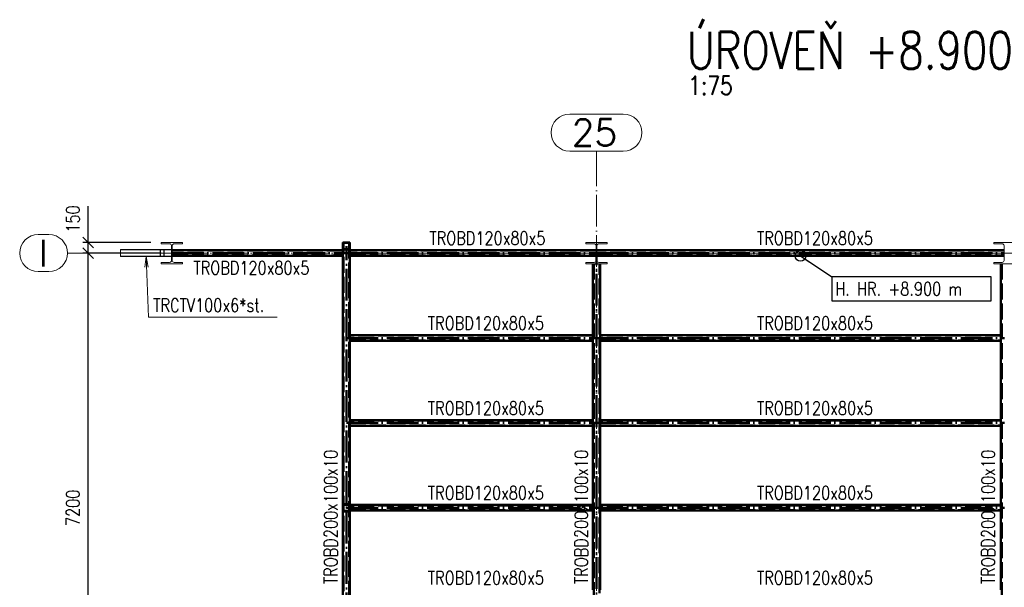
# Paper-space layout 'Layout1' of a CAD drawing. Extents: x -2 to 1380, y -36 to 422.
# Tile 28 of 65: x 632 to 818, y 91 to 198. Entities that reach past the tile are written whole.
import ezdxf

# ---------------------------------------------------------------- set-up
doc = ezdxf.new("R2010")
doc.units = 0
for name, pattern in [('ACAD_ISO02W100', [15, 12, -3]), ('ACAD_ISO04W100', [30.5, 24, -3, 0.5, -3]), ('HP_01_CER_B', [8, 5, -1, 1, -1])]:
    doc.linetypes.add(name, pattern=pattern)
doc.layers.get('0').update_dxf_attribs({"linetype": 'CONTINUOUS'})
doc.layers.get('DEFPOINTS').update_dxf_attribs({"color": 132, "linetype": 'CONTINUOUS'})
for name, color, linetype, lineweight in [('SS_1.ET-HALA_TaO-PRISTAVBA-SLOUP', 9, 'CONTINUOUS', 13), ('SS_1.ET-HALA_TaO-PRISTAVBA-ZTUZENI_SVISLE', 9, 'CONTINUOUS', 13), ('SS_1.ET-HALA_TaO-RASTR', 7, 'HP_01_CER_B', 13), ('SS_2.ET-HALA_TaO-PRISTAVBA-VNITRNI_KCE', 190, 'CONTINUOUS', 50), ('SS_KOTY', 3, 'CONTINUOUS', 25), ('SS_KOTY-VYSKOVA', 140, 'CONTINUOUS', 25), ('SS_NADPIS_7', 6, 'CONTINUOUS', 70), ('SS_POPIS_PROFILU', 13, 'CONTINUOUS', 25), ('SS_SRAFY', 8, 'CONTINUOUS', 18), ('SS_STAV.OK-POPIS_PROFILU', 9, 'CONTINUOUS', 13)]:
    doc.layers.add(name, color=color, linetype=linetype, lineweight=lineweight)
doc.styles.add('ROMANS', font='romans.shx', dxfattribs={"width": 0.8})
doc.styles.add('romans.shx', font='romans.shx', dxfattribs={"height": 5})
doc.linetypes.add('ZIGZAG', pattern='A,0.00254,-5.08,[131,ltypeshp.shx,S=5.08,R=0,X=-5.08,Y=0],-10.16,[131,ltypeshp.shx,S=5.08,R=180,X=5.08,Y=0],-5.08', length=20.32254)
doc.dimstyles.new('A-1_(2.5)_75AS', dxfattribs={"dimtxt": 2.5, "dimasz": 2, "dimexe": 1, "dimexo": 2, "dimgap": 0, "dimtad": 0, "dimdec": 1, "dimlfac": 75, "dimrnd": 1, "dimtxsty": 'ROMANS', "dimblk1": 'OBLIQUE', "dimblk2": 'OBLIQUE', "dimsah": 1, "dimcen": 2, "dimclrd": 256, "dimclre": 256, "dimclrt": 256, "dimadec": 1, "dimazin": 2, "dimtfac": 0.714286, "dimtdec": 1, "dimtmove": 0, "dimatfit": 3, "dimldrblk": 'OPEN', "dimfxl": 1, "dimtvp": 1.142857, "dimtfill": 1, "dimtolj": 1, "dimlwd": -1, "dimlwe": -1, "dimarcsym": 0})
pattern_1 = [(45, (693.91522, 45.513945), (-0.029934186, 0.029934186), [])]

# ---------------------------------------------------------------- blocks, each defined once
blk = doc.blocks.new('_Oblique')
at = {"color": 0, "linetype": 'ByBlock', "lineweight": -2}
blk.add_line((-0.5, -0.5), (0.5, 0.5), dxfattribs=at)
blk = doc.blocks.new('*D153')
at = {"layer": 'DEFPOINTS', "color": 0, "transparency": 16777216}
for p in [(645.27, 153.71), (661.05, 153.71, -8722.13), (661.05, 57.71, -8722.13)]:
    blk.add_point(p, dxfattribs=at)
at = {"layer": 'SS_KOTY', "transparency": 16777216}
for p, q in [((659.05, 153.71), (644.27, 153.71)), ((645.27, 57.71), (645.27, 153.71)), ((659.05, 57.71), (644.27, 57.71))]:
    blk.add_line(p, q, dxfattribs=at)
at = {"layer": 'SS_KOTY', "transparency": 16777216, "xscale": 2, "yscale": 2, "zscale": 2}
for p, rotation in [((645.27, 153.71), 90), ((645.27, 57.71), 270)]:
    blk.add_blockref('_Oblique', p, dxfattribs=dict(at, rotation=rotation))
at = {"layer": 'SS_KOTY', "transparency": 16777216, "insert": (642.41, 105.71), "char_height": 2.5, "attachment_point": 5, "rotation": 90, "style": 'ROMANS', "bg_fill": 3, "box_fill_scale": 1.1, "bg_fill_color": 256, "bg_fill_true_color": 13158600, "bg_fill_transparency": 0}
blk.add_mtext('\\A1;7200', dxfattribs=at)
blk = doc.blocks.new('_OPEN')
at = {"color": 0, "linetype": 'ByBlock'}
for p, q in [((-1, 0.167), (0, 0)), ((0, 0), (-1, -0.167)), ((0, 0), (-1, 0))]:
    blk.add_line(p, q, dxfattribs=at)
blk = doc.blocks.new('*D155')
at = {"layer": 'DEFPOINTS', "color": 0, "transparency": 16777216}
for p in [(645.27, 155.71), (659.05, 155.71, -8719.59), (661.05, 153.71, -8722.13)]:
    blk.add_point(p, dxfattribs=at)
at = {"layer": 'SS_KOTY', "transparency": 16777216}
for p, q in [((645.27, 155.71), (645.27, 162.57)), ((657.05, 155.71), (644.27, 155.71)), ((645.27, 153.71), (645.27, 155.71)), ((659.05, 153.71), (644.27, 153.71))]:
    blk.add_line(p, q, dxfattribs=at)
at = {"layer": 'SS_KOTY', "transparency": 16777216, "xscale": 2, "yscale": 2, "zscale": 2}
for p, rotation in [((645.27, 155.71), 90), ((645.27, 153.71), 270)]:
    blk.add_blockref('_Oblique', p, dxfattribs=dict(at, rotation=rotation))
at = {"layer": 'SS_KOTY', "transparency": 16777216, "insert": (642.41, 160.14), "char_height": 2.5, "attachment_point": 5, "rotation": 90, "style": 'ROMANS', "bg_fill": 3, "box_fill_scale": 1.1, "bg_fill_color": 256, "bg_fill_true_color": 13158600, "bg_fill_transparency": 0}
blk.add_mtext('\\A1;150', dxfattribs=at)

psp = doc.layouts.get("Layout1")

# ---------------------------------------------------------------- hatches: boundary and pattern name
at = {"layer": 'SS_SRAFY'}
h = psp.add_hatch(dxfattribs=at)
h.set_pattern_fill('ANSI31', color=5, scale=0.013333, style=0)
h.set_pattern_definition(pattern_1)
h.paths.add_polyline_path([(693.4086, 155.7139, 0.41421356), (693.2486, 155.5539), (693.2486, 154.5406, 0.41421356), (693.4086, 154.3806), (694.4219, 154.3806, 0.41421356), (694.5819, 154.5406), (694.5819, 155.5539, 0.41421356), (694.4219, 155.7139)], flags=0)
h.paths.add_polyline_path([(693.4086, 155.6339), (694.4219, 155.6339, -0.41421356), (694.5019, 155.5539), (694.5019, 154.5406, -0.41421356), (694.4219, 154.4606), (693.4086, 154.4606, -0.41421356), (693.3286, 154.5406), (693.3286, 155.5539, -0.41421356)], flags=0)
h = psp.add_hatch(dxfattribs=at)
h.set_pattern_fill('ANSI31', color=5, scale=0.013333, style=0)
h.set_pattern_definition(pattern_1)
h.paths.add_polyline_path([(693.4086, 106.3806, 0.41421356), (693.2486, 106.2206), (693.2486, 105.2073, 0.41421356), (693.4086, 105.0473), (694.4219, 105.0473, 0.41421356), (694.5819, 105.2073), (694.5819, 106.2206, 0.41421356), (694.4219, 106.3806)], flags=0)
h.paths.add_polyline_path([(693.4086, 106.3006), (694.4219, 106.3006, -0.41421356), (694.5019, 106.2206), (694.5019, 105.2073, -0.41421356), (694.4219, 105.1273), (693.4086, 105.1273, -0.41421356), (693.3286, 105.2073), (693.3286, 106.2206, -0.41421356)], flags=0)

# ---------------------------------------------------------------- linework, layer by layer
at = {"layer": 'SS_1.ET-HALA_TaO-PRISTAVBA-SLOUP', "color": 5, "linetype": 'Continuous', "ltscale": 0.25}
for p, q in [((663.0486, 155.4606), (663.0486, 155.7139)), ((743.0486, 155.7139), (739.0486, 155.7139)), ((739.0486, 155.7139), (739.0486, 155.4606)), ((739.0486, 155.4606), (740.6152, 155.4606)), ((740.9752, 155.1006), (740.9752, 152.3273)), ((741.1219, 152.3273), (741.1219, 155.1006)), ((741.4819, 155.4606), (743.0486, 155.4606)), ((743.0486, 155.4606), (743.0486, 155.7139)), ((819.9152, 155.7139), (815.9152, 155.7139)), ((815.9152, 155.7139), (815.9152, 155.4606)), ((815.9152, 155.4606), (817.4819, 155.4606)), ((817.8419, 155.1006), (817.8419, 152.3273)), ((663.0486, 151.7139), (663.0486, 151.9673)), ((740.6152, 151.9673), (739.0486, 151.9673)), ((739.0486, 151.9673), (739.0486, 151.7139)), ((739.0486, 151.7139), (743.0486, 151.7139)), ((743.0486, 151.9673), (741.4819, 151.9673)), ((743.0486, 151.7139), (743.0486, 151.9673)), ((817.4819, 151.9673), (815.9152, 151.9673)), ((815.9152, 151.9673), (815.9152, 151.7139)), ((815.9152, 151.7139), (819.9152, 151.7139))]:
    psp.add_line(p, q, dxfattribs=at)
at = {"layer": 'SS_1.ET-HALA_TaO-PRISTAVBA-SLOUP', "color": 5, "linetype": 'Continuous', "ltscale": 0.25, "extrusion": (0, 0, -1)}
for centre, start, end in [((-740.6152, 155.1006), 90, 180), ((-741.4819, 155.1006), 0, 90), ((-817.4819, 152.3273), 180, 270)]:
    psp.add_arc(centre, 0.36, start, end, dxfattribs=at)
at = {"layer": 'SS_1.ET-HALA_TaO-PRISTAVBA-SLOUP', "color": 5, "linetype": 'Continuous', "ltscale": 0.25, "extrusion": (2.79056e-14, 6.737e-14, -1)}
psp.add_arc((-817.4819, 155.1006), 0.36, 90, 180, dxfattribs=at)
at = {"layer": 'SS_1.ET-HALA_TaO-PRISTAVBA-SLOUP', "color": 5, "linetype": 'Continuous', "ltscale": 0.25, "extrusion": (-2.79056e-14, 6.737e-14, -1)}
psp.add_arc((-740.6152, 152.3273), 0.36, 180, 270, dxfattribs=at)
at = {"layer": 'SS_1.ET-HALA_TaO-PRISTAVBA-SLOUP', "color": 5, "linetype": 'Continuous', "ltscale": 0.25, "extrusion": (6.737e-14, 2.79056e-14, -1)}
psp.add_arc((-741.4819, 152.3273), 0.36, 270, 0, dxfattribs=at)
at = {"layer": 'SS_1.ET-HALA_TaO-RASTR', "linetype": 'Continuous', "ltscale": 0.25}
for p, q in [((746.0962, 179.9228), (736.0009, 179.9228)), ((736.0009, 172.9228), (746.0962, 172.9228)), ((637.8738, 157.2139), (635.8738, 157.2139)), ((635.8738, 150.2139), (637.8738, 150.2139))]:
    psp.add_line(p, q, dxfattribs=at)
at = {"layer": 'SS_1.ET-HALA_TaO-RASTR', "linetype": 'ACAD_ISO04W100', "ltscale": 0.25}
for p, q in [((741.0486, 167.9228), (741.0486, 172.9228)), ((741.0486, 6.2188), (741.0486, 167.9238)), ((741.0486, 167.9238), (741.0486, 167.9228))]:
    psp.add_line(p, q, dxfattribs=at)
at = {"layer": 'SS_1.ET-HALA_TaO-RASTR', "linetype": 'Continuous', "ltscale": 0.25}
for centre, start, end in [((736.0009, 176.4228), 90, 270), ((746.0962, 176.4228), 270, 90), ((635.8738, 153.7139), 90, 270)]:
    psp.add_arc(centre, 3.5, start, end, dxfattribs=at)
at = {"layer": 'SS_2.ET-HALA_TaO-PRISTAVBA-VNITRNI_KCE', "color": 1, "linetype": 'Continuous', "ltscale": 0.25}
for p, q in [((693.2485, 154.2473), (693.2485, 153.1806)), ((693.4085, 155.7139), (693.2486, 155.7139)), ((693.2486, 155.7139), (693.2486, 155.5539)), ((693.2486, 155.5539), (693.2486, 154.5406)), ((693.2486, 154.5406), (693.2486, 154.2473)), ((693.3286, 154.5406), (693.3286, 155.5539)), ((694.4219, 155.7139), (693.4086, 155.7139)), ((693.4086, 155.6339), (694.4219, 155.6339)), ((694.4219, 154.4606), (693.4086, 154.4606)), ((694.4219, 154.3806), (693.4086, 154.3806)), ((694.5819, 155.7139), (694.4219, 155.7139)), ((694.5019, 155.5539), (694.5019, 154.5406)), ((694.5819, 155.7139), (694.5819, 155.5539)), ((694.5819, 155.5539), (694.5819, 154.5406)), ((694.5819, 154.5406), (694.5819, 106.2206)), ((740.9752, 154.2473), (694.5819, 154.2473)), ((817.8419, 154.2473), (741.1219, 154.2473)), ((693.2486, 153.1806), (693.2486, 106.2206)), ((694.5819, 153.1806), (740.9752, 153.1806)), ((741.1219, 153.1806), (817.8419, 153.1806)), ((740.3819, 151.7139), (740.3819, 138.2473)), ((741.7152, 90.2473), (741.7152, 151.7139)), ((817.2485, 151.7139), (817.2485, 138.2473)), ((740.3819, 138.2473), (694.5819, 138.2473)), ((740.3819, 138.2473), (740.3819, 137.1806)), ((817.2485, 138.2473), (741.7152, 138.2473)), ((817.2485, 138.2473), (817.2485, 137.1806)), ((694.5819, 137.1806), (740.3819, 137.1806)), ((740.3819, 137.1806), (740.3819, 122.2473)), ((741.7152, 137.1806), (817.2485, 137.1806)), ((817.2485, 137.1806), (817.2485, 122.2473)), ((740.3819, 122.2473), (694.5819, 122.2473)), ((694.5819, 121.1806), (740.3819, 121.1806)), ((740.3819, 122.2473), (740.3819, 121.1806)), ((740.3819, 121.1806), (740.3819, 106.2473)), ((817.2485, 122.2473), (741.7152, 122.2473)), ((741.7152, 121.1806), (817.2485, 121.1806)), ((817.2485, 122.2473), (817.2485, 121.1806)), ((817.2485, 121.1806), (817.2485, 106.2473)), ((693.2486, 106.2206), (693.2486, 105.2073)), ((693.3286, 105.2073), (693.3286, 106.2206)), ((694.4219, 106.3806), (693.4086, 106.3806)), ((693.4086, 106.3006), (694.4219, 106.3006)), ((694.5019, 106.2206), (694.5019, 105.2073)), ((740.3819, 106.2473), (694.5819, 106.2473)), ((694.5819, 106.2206), (694.5819, 105.2073)), ((740.3819, 106.2473), (740.3819, 105.1806)), ((817.2485, 106.2473), (741.7152, 106.2473)), ((817.2485, 106.2473), (817.2485, 105.1806)), ((693.2486, 105.2073), (693.2486, 60.8206)), ((694.4219, 105.1273), (693.4086, 105.1273)), ((693.4086, 105.0473), (694.4219, 105.0473)), ((694.5819, 105.2073), (694.5819, 60.8206)), ((694.5819, 105.1806), (740.3819, 105.1806)), ((740.3819, 105.1806), (740.3819, 90.2473)), ((741.7152, 105.1806), (817.2485, 105.1806)), ((817.2485, 105.1806), (817.2485, 90.2473))]:
    psp.add_line(p, q, dxfattribs=at)
at = {"layer": 'SS_2.ET-HALA_TaO-PRISTAVBA-VNITRNI_KCE', "color": 3, "linetype": 'ACAD_ISO02W100', "ltscale": 0.25}
for p, q in [((693.3819, 44.9806), (693.3819, 155.7139)), ((694.4486, 155.7139), (694.4486, 44.9806)), ((740.9752, 154.1806), (694.5819, 154.1806)), ((817.8419, 154.1806), (741.1219, 154.1806)), ((694.5819, 153.2473), (740.9752, 153.2473)), ((741.1219, 153.2473), (817.8419, 153.2473)), ((740.5152, 151.7139), (740.5152, 59.6473)), ((741.5819, 59.6473), (741.5819, 151.7139)), ((817.3819, 151.7139), (817.3819, 59.6473)), ((740.3819, 138.1806), (694.5819, 138.1806)), ((817.2485, 138.1806), (741.7152, 138.1806)), ((694.5819, 137.2473), (740.3819, 137.2473)), ((741.7152, 137.2473), (817.2485, 137.2473)), ((740.3819, 122.1806), (694.5819, 122.1806)), ((694.5819, 121.2473), (740.3819, 121.2473)), ((817.2485, 122.1806), (741.7152, 122.1806)), ((741.7152, 121.2473), (817.2485, 121.2473)), ((740.3819, 106.1806), (694.5819, 106.1806)), ((817.2485, 106.1806), (741.7152, 106.1806)), ((694.5819, 105.2473), (740.3819, 105.2473)), ((741.7152, 105.2473), (817.2485, 105.2473))]:
    psp.add_line(p, q, dxfattribs=at)
at = {"layer": 'SS_2.ET-HALA_TaO-PRISTAVBA-VNITRNI_KCE', "color": 7, "linetype": 'ACAD_ISO04W100', "ltscale": 0.25}
for p, q in [((693.9152, 45.6473), (693.9152, 155.0473)), ((693.9152, 153.7139), (741.0486, 153.7139)), ((741.0486, 153.7139), (817.9152, 153.7139)), ((741.0486, 52.3139), (741.0486, 153.7139)), ((693.9152, 137.7139), (741.0486, 137.7139)), ((741.0486, 137.7139), (817.9152, 137.7139)), ((693.9152, 121.7139), (741.0486, 121.7139)), ((741.0486, 121.7139), (817.9152, 121.7139)), ((693.9152, 105.7139), (741.0486, 105.7139)), ((741.0486, 105.7139), (817.9152, 105.7139))]:
    psp.add_line(p, q, dxfattribs=at)
at = {"layer": 'SS_2.ET-HALA_TaO-PRISTAVBA-VNITRNI_KCE', "color": 1, "linetype": 'Continuous', "ltscale": 0.25}
for centre, start, end in [((693.4086, 155.5539), 90, 180), ((693.4086, 154.5406), 180, 270), ((694.4219, 155.5539), 0, 90), ((694.4219, 154.5406), 270, 0), ((693.4086, 106.2206), 90, 180), ((694.4219, 106.2206), 0, 90), ((693.4086, 105.2073), 180, 270), ((694.4219, 105.2073), 270, 0)]:
    psp.add_arc(centre, 0.16, start, end, dxfattribs=at)
at = {"layer": 'SS_2.ET-HALA_TaO-PRISTAVBA-VNITRNI_KCE', "color": 1, "linetype": 'Continuous', "ltscale": 0.25, "extrusion": (-6.0633e-13, 2.5115e-13, -1)}
psp.add_arc((-693.4086, 155.5539), 0.08, 0, 90, dxfattribs=at)
at = {"layer": 'SS_2.ET-HALA_TaO-PRISTAVBA-VNITRNI_KCE', "color": 1, "linetype": 'Continuous', "ltscale": 0.25, "extrusion": (3.03165e-13, 1.25575e-13, -1)}
for centre in [(-693.4086, 154.5406), (-693.4086, 105.2073)]:
    psp.add_arc(centre, 0.08, 270, 0, dxfattribs=at)
at = {"layer": 'SS_2.ET-HALA_TaO-PRISTAVBA-VNITRNI_KCE', "color": 1, "linetype": 'Continuous', "ltscale": 0.25, "extrusion": (2.5115e-13, 6.0633e-13, -1)}
psp.add_arc((-694.4219, 155.5539), 0.08, 90, 180, dxfattribs=at)
at = {"layer": 'SS_2.ET-HALA_TaO-PRISTAVBA-VNITRNI_KCE', "color": 1, "linetype": 'Continuous', "ltscale": 0.25, "extrusion": (-1.25575e-13, 3.03165e-13, -1)}
for centre in [(-694.4219, 154.5406), (-694.4219, 105.2073)]:
    psp.add_arc(centre, 0.08, 180, 270, dxfattribs=at)
at = {"layer": 'SS_2.ET-HALA_TaO-PRISTAVBA-VNITRNI_KCE', "color": 1, "linetype": 'Continuous', "ltscale": 0.25, "extrusion": (-3.03165e-13, 1.25575e-13, -1)}
psp.add_arc((-693.4086, 106.2206), 0.08, 0, 90, dxfattribs=at)
at = {"layer": 'SS_2.ET-HALA_TaO-PRISTAVBA-VNITRNI_KCE', "color": 1, "linetype": 'Continuous', "ltscale": 0.25, "extrusion": (1.25575e-13, 3.03165e-13, -1)}
psp.add_arc((-694.4219, 106.2206), 0.08, 90, 180, dxfattribs=at)
at = {"layer": 'SS_KOTY-VYSKOVA', "color": 0, "linetype": 'ByBlock', "lineweight": -2}
psp.add_line((779.4819, 153.1806), (781.1422, 152.0656), dxfattribs=at)
at = {"layer": 'SS_KOTY-VYSKOVA', "color": 140}
psp.add_line((779.4819, 153.1806), (785.3951, 149.2096), dxfattribs=at)
psp.add_lwpolyline([(785.3951, 144.7096), (815.3951, 144.7096), (815.3951, 149.2096), (785.3951, 149.2096), (785.3951, 144.7096)], dxfattribs=at)
at = {"layer": 'SS_KOTY-VYSKOVA', "color": 0, "linetype": 'ByBlock', "lineweight": -2}
psp.add_circle((779.4819, 153.1806), 1, dxfattribs=at)

# ---------------------------------------------------------------- texts
at = {"layer": 'SS_1.ET-HALA_TaO-RASTR', "color": 7, "style": 'romans.shx'}
for s, p in [('25', (736.3669, 173.9228)), ('I', (635.9309, 151.2139))]:
    psp.add_text(s, height=5, dxfattribs=at).set_placement(p)
at = {"layer": 'SS_KOTY-VYSKOVA', "color": 140, "style": 'romans.shx', "width": 0.8}
psp.add_text('H. HR. +8.900 m', height=2.5, dxfattribs=at).set_placement((786.018, 145.7096))
at = {"layer": 'SS_NADPIS_7', "color": 6, "style": 'romans.shx', "width": 0.8}
psp.add_text('ÚROVEŇ +8.900 m', height=7, dxfattribs=at).set_placement((758.0644, 188.4315))
at = {"layer": 'SS_NADPIS_7', "color": 2, "style": 'romans.shx', "width": 0.8}
psp.add_text('1:75', height=3.5, dxfattribs=at).set_placement((758.3146, 183.5315))
at = {"layer": 'SS_POPIS_PROFILU', "color": 13, "style": 'romans.shx', "width": 0.8}
for p in [(709.5662, 155.2683), (771.2696, 155.2683), (665.1055, 149.6706), (709.2677, 139.2473), (771.2677, 139.2473), (709.2677, 123.2473), (771.2677, 123.2473), (709.2696, 107.2683), (771.2696, 107.2683), (709.2696, 91.2683), (771.2696, 91.2683)]:
    psp.add_text('TROBD120x80x5', height=2.5, dxfattribs=at).set_placement(p)
for p in [(692.2276, 91.3547), (739.4362, 91.3547), (816.0654, 91.3547)]:
    psp.add_text('TROBD200x100x10', height=2.5, rotation=90, dxfattribs=at).set_placement(p)

# ---------------------------------------------------------------- dimensions: what is measured, and where the dimension line sits
at = {"layer": 'SS_KOTY'}
dim = psp.add_linear_dim(base=(645.2696, 153.7139), p1=(661.0486, 57.7139, -8722.1273), p2=(661.0486, 153.7139, -8722.1273), angle=90, dimstyle='A-1_(2.5)_75AS', dxfattribs=at)
dim.commit()
dim.dimension.update_dxf_attribs({"geometry": '*D153', "text_midpoint": (642.4124, 105.7139)})

# ---------------------------------------------------------------- next in the draw order: linework, layer by layer
at = {"layer": 'SS_1.ET-HALA_TaO-PRISTAVBA-SLOUP', "color": 5, "linetype": 'Continuous', "ltscale": 0.25}
psp.add_line((659.0486, 151.7139), (663.0486, 151.7139), dxfattribs=at)

# ---------------------------------------------------------------- next in the draw order: texts
at = {"layer": 'SS_STAV.OK-POPIS_PROFILU', "color": 9, "style": 'romans.shx', "width": 0.8}
psp.add_text('TRCTV100x6*st.', height=2.5, dxfattribs=at).set_placement((657.5278, 142.6301))

# ---------------------------------------------------------------- next in the draw order: dimensions: what is measured, and where the dimension line sits
at = {"layer": 'SS_KOTY'}
dim = psp.add_linear_dim(base=(645.2696, 155.7139), p1=(661.0486, 153.7139, -8722.1273), p2=(659.0486, 155.7139, -8719.594), angle=90, dimstyle='A-1_(2.5)_75AS', override={"dimtmove": 0}, dxfattribs=at)
dim.commit()
dim.dimension.update_dxf_attribs({"geometry": '*D155', "text_midpoint": (642.4124, 160.1425)})

# ---------------------------------------------------------------- next in the draw order: linework, layer by layer
at = {"layer": 'SS_1.ET-HALA_TaO-PRISTAVBA-SLOUP', "color": 5, "linetype": 'Continuous', "ltscale": 0.25}
for p, q in [((663.0486, 155.7139), (659.0486, 155.7139)), ((659.0486, 155.7139), (659.0486, 155.4606)), ((659.0486, 155.4606), (660.6152, 155.4606)), ((660.9752, 155.1006), (660.9752, 154.3806)), ((660.9752, 154.3006), (660.9752, 153.1273)), ((661.1219, 152.3273), (661.1219, 155.1006)), ((661.4819, 155.4606), (663.0486, 155.4606)), ((660.9752, 153.0473), (660.9752, 152.3273)), ((660.6152, 151.9673), (659.0486, 151.9673)), ((659.0486, 151.9673), (659.0486, 151.7139)), ((663.0486, 151.9673), (661.4819, 151.9673))]:
    psp.add_line(p, q, dxfattribs=at)
at = {"layer": 'SS_1.ET-HALA_TaO-PRISTAVBA-SLOUP', "color": 5, "linetype": 'Continuous', "ltscale": 0.25, "extrusion": (0, 0, -1)}
for centre, start, end in [((-660.6152, 155.1006), 90, 180), ((-661.4819, 155.1006), 0, 90)]:
    psp.add_arc(centre, 0.36, start, end, dxfattribs=at)
at = {"layer": 'SS_1.ET-HALA_TaO-PRISTAVBA-SLOUP', "color": 5, "linetype": 'Continuous', "ltscale": 0.25, "extrusion": (-2.79056e-14, 6.737e-14, -1)}
psp.add_arc((-660.6152, 152.3273), 0.36, 180, 270, dxfattribs=at)
at = {"layer": 'SS_1.ET-HALA_TaO-PRISTAVBA-SLOUP', "color": 5, "linetype": 'Continuous', "ltscale": 0.25, "extrusion": (6.737e-14, 2.79056e-14, -1)}
psp.add_arc((-661.4819, 152.3273), 0.36, 270, 0, dxfattribs=at)
at = {"layer": 'SS_1.ET-HALA_TaO-PRISTAVBA-ZTUZENI_SVISLE', "color": 5, "linetype": 'Continuous', "ltscale": 0.25}
for p, q in [((660.9752, 154.3806), (651.3728, 154.3806)), ((651.3728, 154.3006), (660.9752, 154.3006)), ((660.9752, 154.3806), (660.9752, 154.3006)), ((660.9752, 153.1273), (651.3728, 153.1273)), ((651.3728, 153.0473), (660.9752, 153.0473)), ((660.9752, 153.1273), (660.9752, 153.0473))]:
    psp.add_line(p, q, dxfattribs=at)
at = {"layer": 'SS_1.ET-HALA_TaO-PRISTAVBA-ZTUZENI_SVISLE', "color": 9, "linetype": 'ZIGZAG', "ltscale": 0.25}
psp.add_line((651.3728, 154.3806), (651.3728, 153.0473), dxfattribs=at)
at = {"layer": 'SS_1.ET-HALA_TaO-PRISTAVBA-ZTUZENI_SVISLE', "color": 9, "linetype": 'ACAD_ISO02W100', "ltscale": 0.25}
for p, q in [((658.8513, 153.0473), (658.8513, 154.3806)), ((658.8957, 153.1273), (658.8957, 154.3006)), ((659.5477, 153.1273), (659.5477, 154.3006)), ((659.5921, 153.0473), (659.5921, 154.3806))]:
    psp.add_line(p, q, dxfattribs=at)
at = {"layer": 'SS_1.ET-HALA_TaO-PRISTAVBA-ZTUZENI_SVISLE', "color": 9, "linetype": 'ACAD_ISO04W100', "ltscale": 0.25}
for p, q in [((661.0486, 153.7139), (651.3728, 153.7139)), ((651.3728, 153.7139), (661.0486, 153.7139))]:
    psp.add_line(p, q, dxfattribs=at)
at = {"layer": 'SS_1.ET-HALA_TaO-RASTR', "linetype": 'ACAD_ISO04W100', "ltscale": 0.25}
for p, q in [((646.3738, 153.7139), (641.3738, 153.7139)), ((646.3728, 153.7139), (909.8764, 153.7139)), ((646.3728, 153.7139), (646.3738, 153.7139))]:
    psp.add_line(p, q, dxfattribs=at)
at = {"layer": 'SS_1.ET-HALA_TaO-RASTR', "linetype": 'Continuous', "ltscale": 0.25}
psp.add_arc((637.8738, 153.7139), 3.5, 270, 90, dxfattribs=at)
at = {"layer": 'SS_2.ET-HALA_TaO-PRISTAVBA-VNITRNI_KCE', "color": 1, "linetype": 'Continuous', "ltscale": 0.25}
for p, q in [((693.2485, 154.2473), (661.1219, 154.2473)), ((661.1219, 153.1806), (693.2485, 153.1806))]:
    psp.add_line(p, q, dxfattribs=at)
at = {"layer": 'SS_2.ET-HALA_TaO-PRISTAVBA-VNITRNI_KCE', "color": 3, "linetype": 'ACAD_ISO02W100', "ltscale": 0.25}
for p, q in [((693.2485, 154.1806), (661.1219, 154.1806)), ((661.1219, 153.2473), (693.2485, 153.2473))]:
    psp.add_line(p, q, dxfattribs=at)
at = {"layer": 'SS_2.ET-HALA_TaO-PRISTAVBA-VNITRNI_KCE', "color": 7, "linetype": 'ACAD_ISO04W100', "ltscale": 0.25}
psp.add_line((661.0486, 153.7139), (693.9152, 153.7139), dxfattribs=at)
at = {"layer": 'SS_STAV.OK-POPIS_PROFILU', "color": 0, "linetype": 'ByBlock'}
for p, q in [((655.9231, 151.0353), (656.174, 153.0473)), ((656.174, 153.0473), (656.5892, 151.0627)), ((656.174, 153.0473), (656.2561, 151.049))]:
    psp.add_line(p, q, dxfattribs=at)
at = {"layer": 'SS_STAV.OK-POPIS_PROFILU', "color": 9}
psp.add_lwpolyline([(656.174, 153.0473), (656.6434, 141.6301), (680.8815, 141.6301)], dxfattribs=at)

doc.saveas('drawing.dxf')
